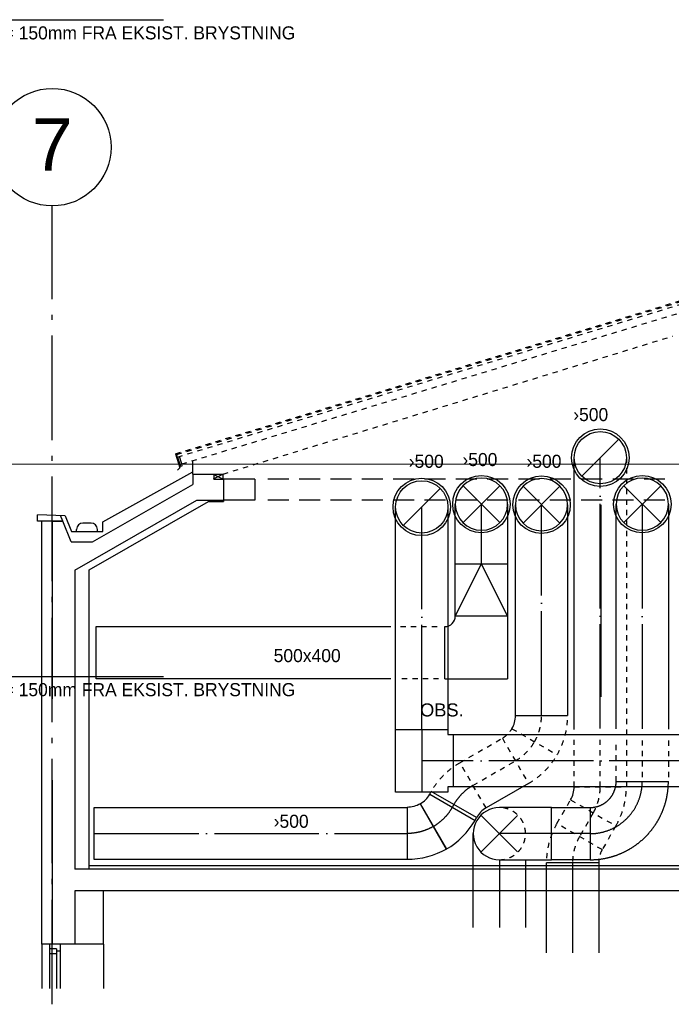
# Model space of a CAD drawing. Header units: millimetres. Extents: x 0 to 83248, y 0 to 52411.
# Tile 37 of 63: x 17216 to 23452, y 23274 to 32697. Entities that reach past the tile are written whole.
import ezdxf
from ezdxf.enums import TextEntityAlignment as Align

# ---------------------------------------------------------------- set-up
doc = ezdxf.new("R2010")
doc.units = ezdxf.units.MM
doc.header["$LTSCALE"] = 50
doc.header["$MEASUREMENT"] = 0
doc.header["$PDMODE"] = 1
for name, pattern in [('2V-CENT', [23, 20, -1.5, 0, -1.5]), ('CENTERLINE', [27, 20, -3, 1, -3]), ('DASHDOT', [1, 0.5, -0.25, 0, -0.25]), ('DASHED', [6, 4, -2]), ('DASHED_1', [2, 1, -1]), ('V-GOMD', [0.8, 0.4, -0.4])]:
    doc.linetypes.add(name, pattern=pattern)
doc.layers.get('0').update_dxf_attribs({"linetype": 'CONTINUOUS'})
for name, color, linetype in [('20605A200D001$0$A26-HEL2', 251, 'CONTINUOUS'), ('A12-CEN1', 7, 'DASHDOT'), ('A12-HEL1', 7, 'CONTINUOUS'), ('A12-HEL2', 7, 'CONTINUOUS'), ('A12-HEL3', 7, 'CONTINUOUS'), ('A12-HEL4', 7, 'CONTINUOUS'), ('A23-HEL1', 7, 'CONTINUOUS'), ('A23-HEL3', 7, 'CONTINUOUS'), ('A26-HEL1', 7, 'CONTINUOUS'), ('A26-HEL2', 7, 'CONTINUOUS'), ('A26-HEL3', 3, 'CONTINUOUS'), ('ATXT-HEL1', 7, 'CONTINUOUS'), ('ATXT-HEL2', 7, 'CONTINUOUS'), ('UTSP_T', 1, 'CONTINUOUS'), ('V060-', 3, 'CONTINUOUS'), ('V061-', 1, 'CONTINUOUS'), ('V070-', 3, 'CONTINUOUS')]:
    doc.layers.add(name, color=color, linetype=linetype)
doc.styles.add('FISO', font='fiso')
doc.styles.add('ISO', font='ISO')
doc.styles.get("Standard").update_dxf_attribs({"font": 'arial.ttf'})

# ---------------------------------------------------------------- blocks, each defined once
blk = doc.blocks.new('CTK_P', base_point=(16236.144, 22620.378))
at = {"color": 0, "linetype": 'ByBlock'}
for p, q in [((16236.144, 22620.978), (16236.144, 22620.378)), ((16235.544, 22620.378), (16236.744, 22620.378))]:
    blk.add_line(p, q, dxfattribs=at)
blk = doc.blocks.new('KTK_P', base_point=(16236.144, 22620.378))
at = {"color": 0, "linetype": 'ByBlock'}
for p, q in [((16235.544, 22620.878), (16235.644, 22620.878)), ((16235.544, 22619.878), (16235.544, 22620.878)), ((16235.644, 22620.978), (16236.644, 22620.978)), ((16235.644, 22620.878), (16235.644, 22620.978)), ((16236.644, 22620.978), (16236.644, 22620.878)), ((16236.644, 22620.878), (16236.744, 22620.878)), ((16236.744, 22620.878), (16236.744, 22619.878)), ((16236.744, 22619.878), (16235.544, 22619.878))]:
    blk.add_line(p, q, dxfattribs=at)
blk = doc.blocks.new('3TK_P', base_point=(16236.144, 22620.378))
for p in [(16236.144, 22620.978), (16235.544, 22620.378), (16236.744, 22620.378)]:
    blk.add_point(p)
at = {"color": 1, "linetype": '2V-CENT'}
blk.add_blockref('CTK_P', (16236.144, 22620.378), dxfattribs=at)
at = {"color": 0, "linetype": 'ByBlock'}
blk.add_blockref('KTK_P', (16236.144, 22620.378), dxfattribs=at)
at = {"style": 'ISO', "flags": 3}
blk.add_attdef('0', (16236.144, 22620.378), '', height=1, dxfattribs=at)
blk = doc.blocks.new('KRODIMF_500X500X500')
at = {"color": 0, "linetype": 'ByBlock'}
for p, q in [((-250, -250), (-250, 250)), ((-250, 250), (250, 250)), ((250, 250), (250, -250)), ((250, -250), (-250, -250))]:
    blk.add_line(p, q, dxfattribs=at)
at = {"color": 1, "linetype": 'Continuous'}
for p in [(-250, 250), (-250, -250)]:
    blk.add_line(p, (250, 0), dxfattribs=at)
blk = doc.blocks.new('2RODIMF_500X500X500')
for p in [(-250, 0), (250, 0)]:
    blk.add_point(p)
at = {"color": 0, "linetype": 'ByBlock'}
blk.add_blockref('KRODIMF_500X500X500', (0, 0), dxfattribs=at)
at = {"style": 'FISO', "flags": 3}
blk.add_attdef('0', (0, 0), '', height=1, dxfattribs=at)
blk = doc.blocks.new('TLCG90', base_point=(0, 5))
at = {"color": 1, "linetype": 'V-GOMD'}
for p, q in [((-0.346, 5.346), (0.346, 4.654)), ((-0.346, 4.654), (0.346, 5.346))]:
    blk.add_line(p, q, dxfattribs=at)
blk = doc.blocks.new('CBOJ30_P', base_point=(16231.268, 22619))
at = {"color": 0, "linetype": 'ByBlock'}
blk.add_arc((16231, 22620), 1, 270, 300, dxfattribs=at)
blk = doc.blocks.new('KBOJ30_P', base_point=(16231.268, 22619))
at = {"color": 0, "linetype": 'ByBlock'}
for p, q in [((16231, 22619.5), (16231, 22618.5)), ((16231.25, 22619.567), (16231.75, 22618.701))]:
    blk.add_line(p, q, dxfattribs=at)
for radius in [0.5, 1.5]:
    blk.add_arc((16231, 22620), radius, 270, 300, dxfattribs=at)
blk = doc.blocks.new('3BOJ30_P', base_point=(16231.268, 22619))
for p in [(16231.5, 22619.134), (16231, 22619)]:
    blk.add_point(p)
at = {"color": 0, "linetype": 'ByBlock'}
blk.add_blockref('KBOJ30_P', (16231.268, 22619), dxfattribs=at)
at = {"color": 1, "linetype": '2V-CENT'}
blk.add_blockref('CBOJ30_P', (16231.268, 22619), dxfattribs=at)
at = {"style": 'ISO', "flags": 3}
blk.add_attdef('0', (16231.268, 22619), '', height=1, dxfattribs=at)
blk = doc.blocks.new('CBOJ90_NB', base_point=(86107.402, 31352.24))
at = {"color": 0, "linetype": 'ByBlock'}
blk.add_line((86106.402, 31352.24), (86107.402, 31352.24), dxfattribs=at)
blk = doc.blocks.new('KRBOJ90_P', base_point=(16233.5, 22600))
at = {"color": 0, "linetype": 'ByBlock'}
for p, q in [((16234, 22600.7), (16233, 22600.7)), ((16234, 22600.7), (16234, 22599.5)), ((16232.8, 22599.5), (16232.8, 22600.5)), ((16232.8, 22599.5), (16234, 22599.5))]:
    blk.add_line(p, q, dxfattribs=at)
blk.add_arc((16232.8, 22600.7), 0.2, 270, 360, dxfattribs=at)
blk = doc.blocks.new('2RBOJ90_P', base_point=(16233.5, 22600))
for p in [(16233.5, 22600.7), (16232.8, 22600)]:
    blk.add_point(p)
at = {"color": 0, "linetype": 'ByBlock'}
blk.add_blockref('KRBOJ90_P', (16233.5, 22600), dxfattribs=at)
at = {"style": 'ISO', "flags": 3}
blk.add_attdef('0', (16233.5, 22600), '', height=1, dxfattribs=at)
blk = doc.blocks.new('CBOJ90_PB', base_point=(86107, 31352))
at = {"color": 0, "linetype": 'ByBlock'}
blk.add_arc((86106, 31353), 1, 270, 360, dxfattribs=at)
blk = doc.blocks.new('KBOJ90_PB', base_point=(86107, 31352))
at = {"color": 0, "linetype": 'ByBlock'}
for p, q in [((86106.5, 31353), (86107.5, 31353)), ((86106, 31352.5), (86106, 31351.5))]:
    blk.add_line(p, q, dxfattribs=at)
for radius in [1.5, 0.5]:
    blk.add_arc((86106, 31353), radius, 270, 360, dxfattribs=at)
blk = doc.blocks.new('3BOJ90_PB', base_point=(86107, 31352))
for p in [(86107, 31353), (86106, 31352)]:
    blk.add_point(p)
at = {"color": 1, "linetype": '2V-CENT'}
blk.add_blockref('CBOJ90_PB', (86107, 31352), dxfattribs=at)
at = {"color": 0, "linetype": 'ByBlock'}
blk.add_blockref('KBOJ90_PB', (86107, 31352), dxfattribs=at)
at = {"style": 'ISO', "flags": 3}
blk.add_attdef('0', (86107, 31352), '', height=1, dxfattribs=at)
blk = doc.blocks.new('C90', base_point=(16233, 22618))
at = {"color": 0, "linetype": 'ByBlock'}
blk.add_circle((16233, 22618), 0.5, dxfattribs=at)
blk = doc.blocks.new('TLC90', base_point=(0, 4))
at = {"color": 1}
for p, q in [((-0.346, 4.346), (0.346, 3.654)), ((-0.346, 3.654), (0.346, 4.346))]:
    blk.add_line(p, q, dxfattribs=at)
blk = doc.blocks.new('FLC90', base_point=(0, 5))
at = {"color": 1}
blk.add_line((-0.346, 4.654), (0.346, 5.346), dxfattribs=at)
blk = doc.blocks.new('20605A200D001')
at = {"layer": '20605A200D001$0$A26-HEL2', "color": 7, "linetype": 'Continuous', "lineweight": 0}
blk.add_lwpolyline([(65201.4, 26113.4), (30410.8, 26113.4)], dxfattribs=at)

msp = doc.modelspace()

# ---------------------------------------------------------------- linework, layer by layer
at = {"layer": 'A12-CEN1', "color": 7, "linetype": 'CENTERLINE'}
msp.add_line((17527.33, 23274.1), (17527.33, 30914.77), dxfattribs=at)
at = {"layer": 'A12-HEL1', "color": 7}
for p, q in [((19467.33, 28299.06), (19162.32, 28299.06)), ((19467.33, 28099.06), (19162.32, 28099.06)), ((17502.33, 23849.06), (17502.33, 23423.91)), ((17602.34, 23849.06), (17602.34, 23423.91)), ((18017.33, 23849.06), (18017.33, 23423.91)), ((17569.84, 23806.06), (17502.33, 23806.06)), ((17569.84, 23756.06), (17502.33, 23756.06)), ((17569.84, 23806.06), (17569.84, 23423.91)), ((17602.34, 23783.06), (17569.84, 23783.06))]:
    msp.add_line(p, q, dxfattribs=at)
at = {"layer": 'A12-HEL1', "color": 7, "linetype": 'DASHED'}
for p, q in [((23390.95, 28299.06), (19534.12, 28299.06)), ((23390.43, 28099.06), (19534.12, 28099.06))]:
    msp.add_line(p, q, dxfattribs=at)
at = {"layer": 'A12-HEL1', "color": 7}
msp.add_circle((17527.33, 31477.29), 562.52, dxfattribs=at)
at = {"layer": 'A12-HEL2', "color": 7}
msp.add_line((32122.33, 24599.06), (17882.33, 24599.06), dxfattribs=at)
at = {"layer": 'A12-HEL3', "color": 7}
for p, q in [((17882.33, 27430.9), (19024.31, 28086.07)), ((19024.31, 28086.07), (19167.33, 28086.07)), ((17882.33, 24569.06), (17882.33, 27430.9)), ((18017.33, 23849.06), (18017.33, 24359.06))]:
    msp.add_line(p, q, dxfattribs=at)
at = {"layer": 'A12-HEL4', "color": 7}
for p, q in [((18872.34, 28349.06), (18872.34, 28249.06)), ((18872.34, 28349.06), (19072.34, 28349.06)), ((19072.34, 28349.06), (19072.34, 28299.06)), ((19072.34, 28299.06), (19167.33, 28299.06)), ((19167.33, 28299.06), (19167.33, 28086.07)), ((19467.33, 28299.06), (19467.33, 28099.06)), ((17913.68, 27699.06), (18872.34, 28249.06)), ((17742.33, 27427.82), (18912.32, 28099.06)), ((18912.32, 28099.06), (19167.33, 28099.06)), ((17527.33, 27899.06), (17527.33, 26199.06)), ((17527.33, 27899.06), (17627.33, 27899.06)), ((17627.33, 27899.06), (17527.33, 27899.06)), ((17707.33, 27699.06), (17627.33, 27899.06)), ((17707.33, 27699.06), (17913.68, 27699.06)), ((17742.33, 27427.82), (17742.33, 24569.06)), ((17527.33, 25419.06), (17527.33, 23849.06)), ((32197.33, 24569.06), (17742.33, 24569.06)), ((24857.33, 24359.06), (17742.33, 24359.06)), ((17742.33, 24359.06), (17742.33, 23849.06)), ((18017.33, 23849.06), (17527.33, 23849.06))]:
    msp.add_line(p, q, dxfattribs=at)
at = {"layer": 'A23-HEL1', "color": 7}
msp.add_line((17427.33, 23849.06), (17427.33, 23423.91), dxfattribs=at)
at = {"layer": 'A23-HEL3', "color": 7}
for p, q in [((17427.33, 23849.06), (17427.33, 27899.06)), ((17527.3, 23849.06), (17427.33, 23849.06))]:
    msp.add_line(p, q, dxfattribs=at)
at = {"layer": 'A26-HEL1', "color": 7, "linetype": 'DASHED_1'}
msp.add_line((18707.29, 28542.47), (23686.08, 30053.2), dxfattribs=at)
at = {"layer": 'A26-HEL1', "color": 7}
for p, q in [((18707.29, 28542.47), (18747.99, 28408.44)), ((18747.99, 28408.44), (18726.78, 28387.23)), ((19067.33, 28349.06), (19162.32, 28299.06)), ((19162.32, 28349.06), (19067.33, 28299.06))]:
    msp.add_line(p, q, dxfattribs=at)
at = {"layer": 'A26-HEL2', "color": 7, "linetype": 'DASHED_1'}
for p, q in [((18720.14, 28535.92), (23676.08, 30039.72)), ((18727.03, 28511.89), (23676.08, 30013.92))]:
    msp.add_line(p, q, dxfattribs=at)
at = {"layer": 'A26-HEL2', "color": 7}
for p, q in [((18727.03, 28511.89), (18720.14, 28535.92)), ((18727.03, 28511.89), (18754.05, 28422.9)), ((18754.05, 28422.9), (18772.25, 28428.12)), ((18772.25, 28428.12), (18767.33, 28445.29)), ((19067.33, 28349.06), (19162.32, 28349.06)), ((19162.32, 28299.06), (19162.32, 28349.06)), ((17760.41, 27799.06), (17760.41, 27819.06)), ((17900.41, 27879.06), (17820.41, 27879.06)), ((17960.41, 27799.06), (17960.41, 27819.06))]:
    msp.add_line(p, q, dxfattribs=at)
for centre, start, end in [((17820.41, 27819.06), 90, 180), ((17900.41, 27819.06), 0, 90)]:
    msp.add_arc(centre, 60, start, end, dxfattribs=at)
at = {"layer": 'A26-HEL3', "color": 7, "linetype": 'DASHED_1'}
for p, q in [((18767.33, 28445.29), (23646.08, 29926.79)), ((19162.32, 28349.06), (23467.33, 29669.53))]:
    msp.add_line(p, q, dxfattribs=at)
at = {"layer": 'A26-HEL3', "color": 7}
for p, q in [((18767.33, 28445.29), (18746.54, 28517.81)), ((18872.34, 28349.06), (18872.34, 28477.18)), ((18010.41, 27890.19), (18872.34, 28369.7)), ((17387.33, 27899.06), (17387.33, 27957.06)), ((17649.84, 27950.5), (17387.33, 27957.06)), ((17527.33, 27899.06), (17387.33, 27899.06)), ((17627.33, 27899.06), (17606.32, 27951.58)), ((17649.84, 27950.5), (17710.41, 27799.06)), ((17710.41, 27799.06), (18010.41, 27799.06)), ((18010.41, 27799.06), (18010.41, 27890.19))]:
    msp.add_line(p, q, dxfattribs=at)
at = {"layer": 'UTSP_T'}
for p, q in [((15765.38, 32697.38), (18592.53, 32697.38)), ((15765.38, 26411.7), (18592.53, 26411.7))]:
    msp.add_line(p, q, dxfattribs=at)
at = {"layer": 'V060-', "linetype": 'Continuous'}
for p, q in [((22522.41, 25904.48), (22522.41, 28505.38)), ((20813.88, 25905.72), (20813.88, 28034.51)), ((21313.88, 28034.51), (21313.88, 25905.72)), ((21384.77, 27489.42), (21384.98, 28060.81)), ((21884.98, 28060.81), (21884.77, 27489.42)), ((21959.87, 26037.05), (21959.87, 28055.55)), ((22459.87, 28055.55), (22459.87, 26037.05)), ((22923.77, 25910.58), (22923.77, 28060.81)), ((23423.77, 28060.81), (23423.77, 25908.76)), ((17947.71, 26890.13), (20767.16, 26890.13)), ((20767.16, 26390.13), (17947.71, 26390.13)), ((21363.77, 25855.65), (23857.16, 25855.65)), ((23857.16, 25355.65), (21363.77, 25355.65)), ((22084.87, 25387.53), (21678.97, 25153.19)), ((21587.47, 25061.68), (21154.45, 25311.68)), ((17928.99, 25159.03), (20923.89, 25159.03)), ((22306.77, 25157.82), (22674, 25157.82)), ((21556.77, 24009.68), (21556.77, 24907.41)), ((20923.89, 24659.03), (17928.99, 24659.03)), ((22056.77, 24657.42), (22056.77, 24009.68)), ((22256.77, 24369.42), (22256.77, 24629.45)), ((22674, 24657.82), (22306.77, 24657.82)), ((22756.77, 24629.45), (22756.77, 24369.42)), ((22257.33, 23766.39), (22257.33, 24369.85)), ((22757.33, 24369.85), (22757.33, 23766.39))]:
    msp.add_line(p, q, dxfattribs=at)
at = {"layer": 'V060-', "color": 1, "linetype": '2V-CENT'}
for p, q in [((22772.41, 25913.17), (22772.41, 28505.38)), ((21063.88, 25905.72), (21063.88, 28034.51)), ((21634.77, 27489.42), (21634.98, 28060.81)), ((22209.87, 26037.05), (22209.87, 28055.55)), ((23173.77, 28060.81), (23173.77, 25908.76)), ((23857.16, 25605.65), (21363.77, 25605.65)), ((21356.9, 25159.03), (21370.96, 25186.68)), ((17928.99, 24909.03), (20923.89, 24909.03)), ((22674, 24907.82), (22306.77, 24907.82)), ((21806.77, 24657.42), (21806.77, 24009.68)), ((22506.77, 24629.45), (22506.77, 24369.42)), ((22507.33, 24369.85), (22507.33, 23766.39))]:
    msp.add_line(p, q, dxfattribs=at)
at = {"layer": 'V060-', "color": 1, "linetype": 'DASHED_1'}
for p, q in [((23022.41, 28505.38), (23022.41, 25356.49)), ((21429.03, 25586.23), (21834.87, 25820.54)), ((21834.87, 25820.54), (22084.87, 25387.53)), ((21926.37, 25912.05), (22359.39, 25662.05)), ((21926.37, 25912.05), (22359.39, 25662.05)), ((22522.41, 25356.49), (22522.41, 25804.49)), ((22772.41, 25356.49), (22772.41, 25804.49)), ((22923.77, 25407.42), (22923.77, 25797.65)), ((23173.77, 25799.47), (23173.77, 25407.42)), ((23423.77, 25797.65), (23423.77, 25407.42)), ((21678.97, 25153.19), (21428.97, 25586.2)), ((21553.97, 25369.69), (21959.87, 25604.04)), ((22521.77, 25356.39), (23021.77, 25356.39)), ((22357.25, 25004.45), (22488.27, 25231.39)), ((22488.27, 25231.39), (22921.28, 24981.39)), ((22704.78, 25106.39), (22573.75, 24879.45)), ((22790.26, 24754.45), (22357.25, 25004.45)), ((22921.28, 24981.39), (22790.26, 24754.45))]:
    msp.add_line(p, q, dxfattribs=at)
at = {"layer": 'V060-'}
for p, q in [((22776.18, 28055.55), (22776.18, 26216.13)), ((17947.71, 26390.13), (17947.71, 26890.13)), ((21959.87, 26037.05), (22459.87, 26037.05)), ((21140.4, 25284.03), (21154.45, 25311.68)), ((17928.99, 24659.03), (17928.99, 25159.03)), ((22306.77, 25157.42), (21806.77, 25157.42)), ((22306.77, 24657.42), (22306.77, 25157.42)), ((21573.41, 25034.03), (21587.47, 25061.68)), ((21806.77, 24657.42), (22306.77, 24657.42)), ((22756.77, 24629.45), (22256.77, 24629.45))]:
    msp.add_line(p, q, dxfattribs=at)
at = {"layer": 'V060-', "linetype": 'DASHED_1'}
for p, q in [((20860.46, 26890.13), (21224.62, 26890.13)), ((21224.62, 26390.13), (20860.46, 26390.13))]:
    msp.add_line(p, q, dxfattribs=at)
at = {"layer": 'V060-'}
for centre, start, end in [((21709.87, 26037.05), 330, 360), ((22271.77, 25356.39), 330, 360), ((21806.77, 24907.42), 89.99993, 269.99993)]:
    msp.add_arc(centre, 250, start, end, dxfattribs=at)
at = {"layer": 'V060-', "color": 1, "linetype": 'DASHED_1'}
for centre, radius, start, end in [((21709.87, 26037.05), 500, 330, 360), ((21709.87, 26037.05), 750, 330, 360), ((21709.87, 26037.05), 250, 300, 330), ((21709.87, 26037.05), 500, 300, 330), ((21709.87, 26037.05), 750, 300, 330), ((21803.97, 24936.68), 750, 120, 150), ((22271.77, 25356.39), 500, 330, 360), ((22271.77, 25356.39), 750, 330, 360), ((21806.77, 24907.42), 250, 269.99993, 449.99993), ((23006.77, 24629.45), 750, 150, 180), ((23006.77, 24629.45), 500, 150, 180), ((23006.77, 24629.45), 250, 150, 180)]:
    msp.add_arc(centre, radius, start, end, dxfattribs=at)
at = {"layer": 'V060-', "color": 1, "linetype": '2V-CENT'}
msp.add_arc((21803.97, 24936.68), 500, 120, 150, dxfattribs=at)
at = {"layer": 'V060-', "linetype": 'Continuous'}
msp.add_arc((21803.97, 24936.68), 250, 120, 150, dxfattribs=at)
at = {"layer": 'V070-'}
for centre in [(22772.41, 28505.38), (21063.88, 28034.51), (21634.98, 28060.81), (22209.87, 28055.55), (23173.92, 28060.81)]:
    msp.add_circle(centre, 275, dxfattribs=at)

# ---------------------------------------------------------------- block references
at = {"layer": 'V060-'}
msp.add_blockref('20605A200D001', (-15469.5, 2330.58), dxfattribs=at)
at = {"layer": 'V060-', "yscale": 500, "zscale": 500}
for name, p, xscale in [('C90', (22772.41, 28505.38), 500), ('FLC90', (22772.41, 28505.38), 500), ('C90', (21063.88, 28034.51), 500), ('C90', (21634.98, 28060.81), -500), ('C90', (22209.87, 28055.55), -500), ('C90', (23173.92, 28060.81), -500), ('FLC90', (21063.88, 28034.51), 500), ('TLC90', (21634.98, 28060.81), -500), ('TLC90', (22209.87, 28055.55), -500), ('TLC90', (23173.92, 28060.81), -500), ('TLCG90', (21806.77, 24907.42), 500)]:
    msp.add_blockref(name, p, dxfattribs=dict(at, xscale=xscale))
at = {"layer": 'V060-', "linetype": 'Continuous', "rotation": 90}
msp.add_blockref('2RODIMF_500X500X500', (21634.77, 27239.42), dxfattribs=at)
at = {"layer": 'V060-', "linetype": 'Continuous', "xscale": 500, "yscale": 500, "zscale": 500}
msp.add_blockref('2RBOJ90_P', (21634.98, 26639.42), dxfattribs=at)
at = {"layer": 'V060-', "linetype": 'Continuous'}
for name, p, xscale, yscale, zscale, rotation in [('3TK_P', (21063.77, 25605.65), 500, 500, 500, 270), ('3BOJ30_P', (21289.92, 25043), 500.0000000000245, 500.0000000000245, 500.0000000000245, 30), ('3BOJ30_P', (21057.87, 24909.03), -500.0000000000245, 500.0000000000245, 500.0000000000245, 29.99999999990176)]:
    msp.add_blockref(name, p, dxfattribs=dict(at, xscale=xscale, yscale=yscale, zscale=zscale, rotation=rotation))
at = {"layer": 'V060-', "color": 1, "linetype": 'DASHED_1', "xscale": 500, "yscale": 500, "zscale": 500}
msp.add_blockref('3BOJ90_PB', (23173.92, 24907.42), dxfattribs=at)
at = {"layer": 'V060-', "color": 1, "linetype": '2V-CENT', "xscale": 500, "yscale": 500, "zscale": 500, "rotation": 180}
msp.add_blockref('CBOJ90_NB', (21806.77, 24907.42), dxfattribs=at)

# ---------------------------------------------------------------- texts
at = {"layer": 'ATXT-HEL1', "color": 7}
msp.add_text('OBS.', height=125, dxfattribs=at).set_placement((21256.42, 26028.85), align=Align.CENTER)
at = {"layer": 'ATXT-HEL2', "color": 7}
msp.add_text('7', height=500, dxfattribs=at).set_placement((17527.33, 31252.01), align=Align.CENTER)
at = {"layer": 'UTSP_T', "color": 1, "style": 'FISO'}
for p in [(15799.08, 32508.8), (15799.08, 26223.12)]:
    msp.add_text('SENTER UTSP. = 150mm FRA EKSIST. BRYSTNING', height=125, dxfattribs=at).set_placement(p)
at = {"layer": 'V061-', "color": 1, "style": 'FISO'}
for s, p in [('›500', (22513.53, 28855.88)), ('›500', (20939.23, 28408.68)), ('›500', (21452.95, 28425.24)), ('›500', (22066.09, 28408.68)), ('500x400', (19646.64, 26548.94)), ('›500', (19646.64, 24963.53))]:
    msp.add_text(s, height=125, dxfattribs=at).set_placement(p)

doc.saveas('drawing.dxf')
